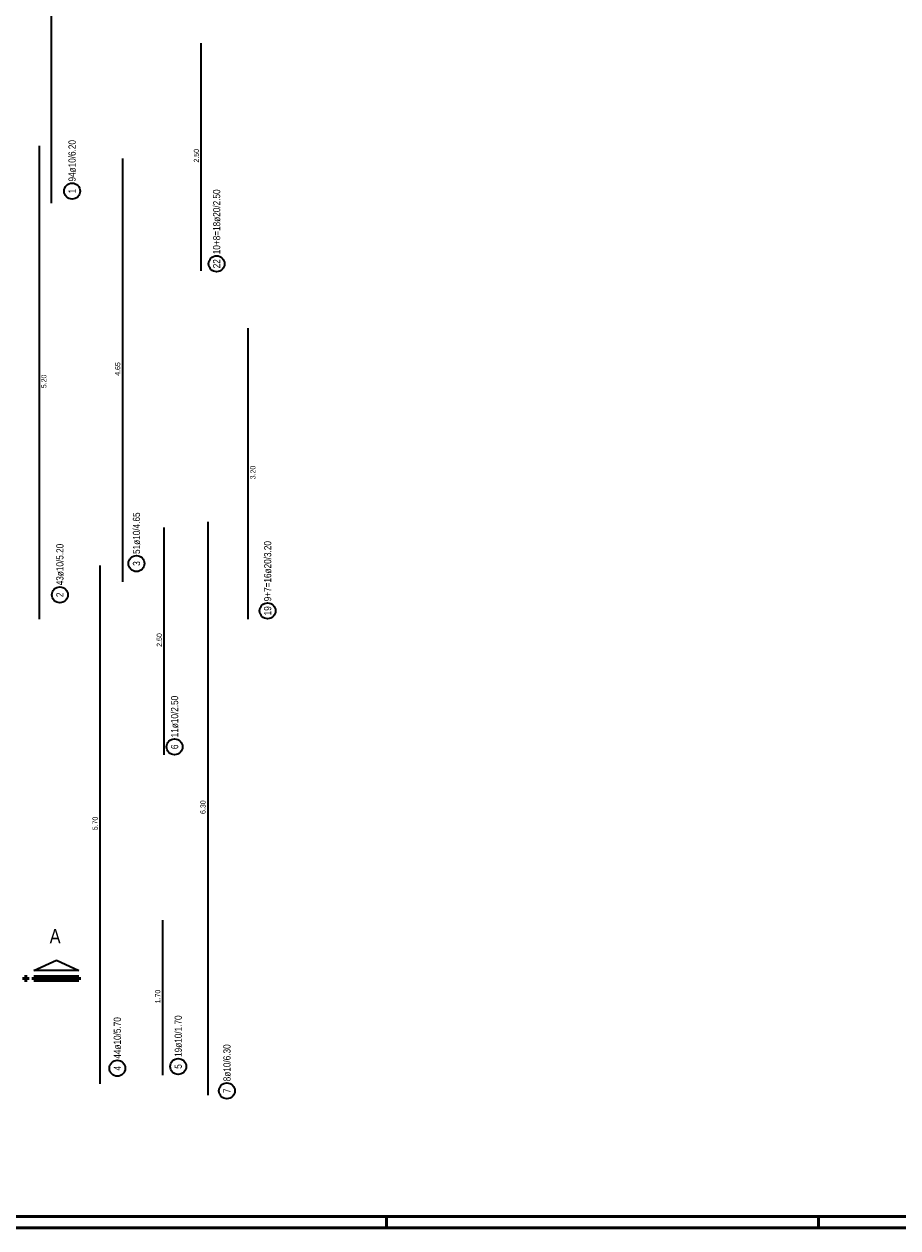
# Model space of a CAD drawing. Header units: millimetres. Extents: x -2.9 to 37.2, y -2.8 to 21.
# Tile 13 of 15: x 18 to 27.6, y 0 to 13.2. Entities that reach past the tile are written whole.
import ezdxf

# ---------------------------------------------------------------- set-up
doc = ezdxf.new("R2010")
doc.units = ezdxf.units.MM
doc.layers.add('Achsen', color=7, linetype='Continuous', lineweight=20)
doc.styles.add('Arial Narrow', font='ARIALN.TTF')

msp = doc.modelspace()

# ---------------------------------------------------------------- linework, layer by layer
at = {"color": 2, "linetype": 'Continuous', "lineweight": 35}
for p, q in [((18.12571, 2.830592), (18.373214, 2.943092)), ((18.373214, 2.943092), (18.620705, 2.830592)), ((18.620705, 2.830592), (18.12571, 2.830592))]:
    msp.add_line(p, q, dxfattribs=at)
at = {"color": 1, "linetype": 'Continuous', "lineweight": 70}
for p, q in [((18.020705, 2.725587), (18.020705, 2.755592)), ((18.020705, 2.755592), (18.050711, 2.755592)), ((18.050711, 2.725587), (18.020705, 2.725587)), ((18.050711, 2.755592), (18.050711, 2.725587)), ((18.12571, 2.725587), (18.12571, 2.755592)), ((18.12571, 2.755592), (18.620705, 2.755592)), ((18.620705, 2.725587), (18.12571, 2.725587)), ((18.620705, 2.755592), (18.620705, 2.725587))]:
    msp.add_line(p, q, dxfattribs=at)
at = {"color": 4, "linetype": 'Continuous', "lineweight": 50}
for p, q in [((0, 0), (36.25, 0)), ((0.5, 0.125), (36.125, 0.125)), ((22, 0), (22, 0.125)), ((26.75, 0), (26.75, 0.125))]:
    msp.add_line(p, q, dxfattribs=at)
at = {"layer": 'Achsen', "color": 2, "linetype": 'Continuous', "lineweight": 35}
for p, q in [((18.315696, 17.46118), (18.315696, 11.26118)), ((19.964748, 10.518688), (19.964748, 13.018688)), ((18.181824, 11.890399), (18.181824, 6.688047)), ((19.099801, 11.750417), (19.099801, 7.100417)), ((20.479261, 6.688047), (20.479261, 9.888072)), ((20.479261, 9.888072), (20.479261, 9.888072)), ((19.5572, 5.197156), (19.5572, 7.697156)), ((20.036903, 7.760403), (20.036897, 1.460403)), ((18.851183, 7.280416), (18.851177, 1.582781)), ((18.181824, 6.688047), (18.181824, 6.688047)), ((19.539665, 3.380412), (19.539665, 1.680408))]:
    msp.add_line(p, q, dxfattribs=at)
for centre in [(18.54519, 11.3935), (20.133756, 10.594742), (19.252797, 7.300844), (18.411319, 6.956612), (20.694408, 6.780843), (19.671912, 5.286332), (19.711786, 1.773868), (19.042428, 1.754743), (20.247272, 1.506125)]:
    msp.add_circle(centre, 0.0875, dxfattribs=at)

# ---------------------------------------------------------------- texts
at = {"layer": 'Achsen', "color": 1, "lineweight": 70, "style": 'Arial Narrow'}
msp.add_text('A', height=0.1575, dxfattribs=at).set_placement((18.298748, 3.126492))
at = {"layer": 'Achsen', "color": 2, "lineweight": 35, "char_height": 0.07875, "attachment_point": 1, "rotation": 90, "line_spacing_factor": 0.9, "style": 'Arial Narrow'}
for s, insert in [('94ø10/6.20', (18.505815, 11.4985)), ('10+8=18ø20/2.50', (20.094381, 10.699742)), ('1', (18.505815, 11.368694)), ('22', (20.094381, 10.545129)), ('51ø10/4.65', (19.213422, 7.405844)), ('9+7=16ø20/3.20', (20.655033, 6.885843)), ('43ø10/5.20', (18.371944, 7.061612)), ('3', (19.213422, 7.276037)), ('2', (18.371944, 6.931806)), ('19', (20.655033, 6.731231)), ('11ø10/2.50', (19.632537, 5.391332)), ('6', (19.632537, 5.261526)), ('44ø10/5.70', (19.003053, 1.859743)), ('19ø10/1.70', (19.672411, 1.878868)), ('8ø10/6.30', (20.207897, 1.611125)), ('4', (19.003053, 1.729937)), ('5', (19.672411, 1.749062)), ('7', (20.207897, 1.481318))]:
    msp.add_mtext(s, dxfattribs=dict(at, insert=insert))
at = {"layer": 'Achsen', "color": 3, "lineweight": 25, "char_height": 0.05625, "attachment_point": 1, "line_spacing_factor": 0.9, "style": 'Arial Narrow'}
for s, insert, rotation in [('2.50', (19.883498, 11.706813), 90), ('4.65', (19.018551, 9.363542), 90), ('5.20', (18.206824, 9.227348), 90), ('3.20', (20.504261, 8.226184), 90), ('2.50', (19.47595, 6.385281), 90), ('6.30', (19.95565, 4.548528), 89.9999457), ('5.70', (18.76993, 4.369724), 89.999942), ('1.70', (19.458415, 2.468535), 90)]:
    msp.add_mtext(s, dxfattribs=dict(at, insert=insert, rotation=rotation))

doc.saveas('drawing.dxf')
